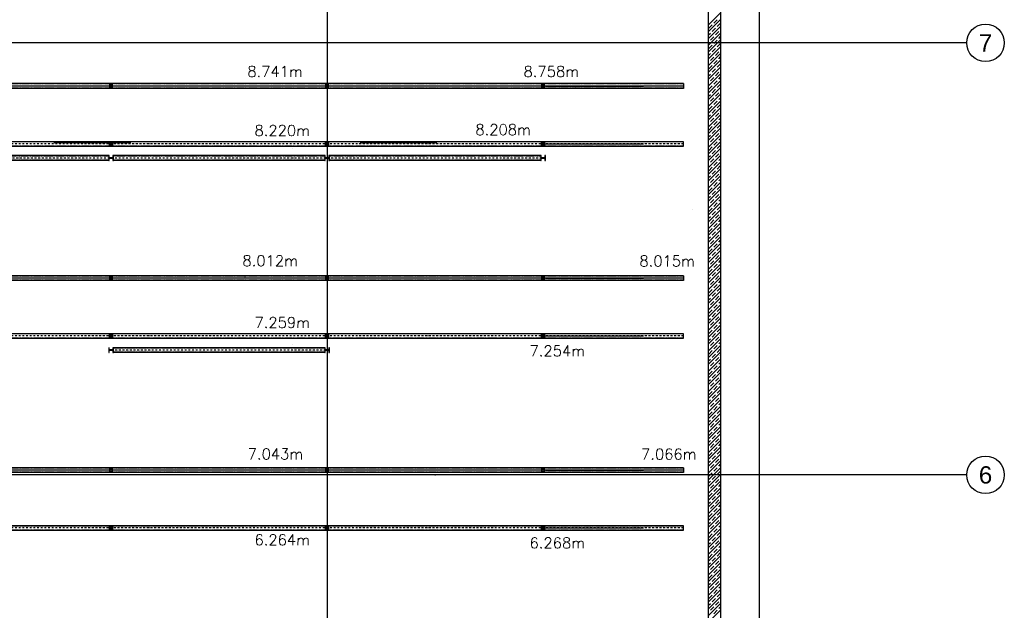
# Model space of a CAD drawing. Header units: millimetres. Extents: x -1999 to 66669, y -9261 to 66490.
# Tile 12 of 14: x 11596 to 32110, y 42179 to 54483. Entities that reach past the tile are written whole.
import ezdxf
from ezdxf.enums import TextEntityAlignment as Align

# ---------------------------------------------------------------- set-up
doc = ezdxf.new("R2010")
doc.units = ezdxf.units.MM
doc.header["$LTSCALE"] = 3
doc.header["$PDMODE"] = 3
doc.header["$PDSIZE"] = 1
for name, pattern in [('DASHDOT', [25.4, 12.7, -6.35, 0, -6.35]), ('DASHDOTX2', [50.8, 25.4, -12.7, 0, -12.7]), ('HIDDEN', [9.525, 6.35, -3.175])]:
    doc.linetypes.add(name, pattern=pattern)
for name, color, linetype in [('!!inwentaryzacja', 10, 'Continuous'), ('AR-----H0_HATCHES_RASTERIT', 8, 'Continuous'), ('ARF2000E0_LOAD_BEARING_KANTAVAT', 1, 'Continuous'), ('poziome 1', 7, 'Continuous'), ('slupki', 7, 'Continuous'), ('stezenia', 4, 'Continuous'), ('SZ-Axis', 255, 'DASHDOTX2'), ('SZ-Axis-text', 9, 'Continuous')]:
    doc.layers.add(name, color=color, linetype=linetype)
doc.styles.add('arial', font='arial.ttf')
doc.styles.add('GeodText', font='romans.shx', dxfattribs={"oblique": 14.323945})

# ---------------------------------------------------------------- blocks, each defined once
blk = doc.blocks.new('GeodPkt')
at = {"color": 0, "linetype": 'Continuous', "lineweight": -2}
blk.add_point((0, 0), dxfattribs=at)
at = {"color": 0, "linetype": 'Continuous', "lineweight": -2, "style": 'GeodText', "oblique": 14.3239, "flags": 4}
blk.add_attdef('Nazwa', (1, 1), '', height=1.8, dxfattribs=at)
at = {"color": 0, "linetype": 'Continuous', "lineweight": -2, "style": 'GeodText', "oblique": 14.3239}
blk.add_attdef('H', (1, -1.8), '', height=1.8, dxfattribs=at)

msp = doc.modelspace()

# ---------------------------------------------------------------- linework, layer by layer
at = {"color": 250}
for p, q in [((17272, 51797), (17272, 51797)), ((25619, 50533), (25619, 50533)), ((17272, 47717), (17272, 47717))]:
    msp.add_line(p, q, dxfattribs=at)
msp.add_circle((20250, 45000, 0), 6.5, dxfattribs=at)
at = {"layer": 'AR-----H0_HATCHES_RASTERIT'}
for p, q in [((25950, 54376, 0), (26200, 54626, 0)), ((25950, 54234, 0), (26200, 54484, 0)), ((25950, 54447, 0), (25951, 54447, 0)), ((25951, 54306, 0), (26021, 54377, 0)), ((26057, 54412, 0), (26127, 54483, 0)), ((26127, 54341, 0), (26198, 54412, 0)), ((25950, 54093, 0), (26200, 54343, 0)), ((25950, 53951, 0), (26200, 54201, 0)), ((25950, 54164, 0), (25986, 54200, 0)), ((26021, 54235, 0), (26092, 54306, 0)), ((26092, 54164, 0), (26163, 54235, 0)), ((26198, 54270, 0), (26200, 54272, 0)), ((25950, 53810, 0), (26200, 54060, 0)), ((25950, 54022, 0), (25951, 54023, 0)), ((25951, 53882, 0), (26021, 53952, 0)), ((25986, 54058, 0), (26057, 54129, 0)), ((26057, 53988, 0), (26127, 54058, 0)), ((26127, 53917, 0), (26198, 53988, 0)), ((26163, 54094, 0), (26200, 54131, 0)), ((25950, 53669, 0), (26200, 53919, 0)), ((25950, 53527, 0), (26200, 53777, 0)), ((25950, 53740, 0), (25986, 53775, 0)), ((26021, 53811, 0), (26092, 53882, 0)), ((26092, 53740, 0), (26163, 53811, 0)), ((26198, 53846, 0), (26200, 53848, 0)), ((25950, 53386, 0), (26200, 53636, 0)), ((25950, 53598, 0), (25951, 53599, 0)), ((25986, 53634, 0), (26057, 53705, 0)), ((26057, 53563, 0), (26127, 53634, 0)), ((26127, 53493, 0), (26198, 53563, 0)), ((26163, 53669, 0), (26200, 53707, 0)), ((25950, 53244, 0), (26200, 53494, 0)), ((25950, 53103, 0), (26200, 53353, 0)), ((25950, 53315, 0), (25986, 53351, 0)), ((25951, 53457, 0), (26021, 53528, 0)), ((26021, 53387, 0), (26092, 53457, 0)), ((26092, 53316, 0), (26163, 53387, 0)), ((26198, 53422, 0), (26200, 53424, 0)), ((25950, 52961, 0), (26200, 53211, 0)), ((25950, 53174, 0), (25951, 53174, 0)), ((25986, 53210, 0), (26057, 53280, 0)), ((26057, 53139, 0), (26127, 53210, 0)), ((26127, 53068, 0), (26198, 53139, 0)), ((26163, 53245, 0), (26200, 53282, 0)), ((25950, 52820, 0), (26200, 53070, 0)), ((25950, 52679, 0), (26200, 52929, 0)), ((25950, 52891, 0), (25986, 52927, 0)), ((25951, 53033, 0), (26021, 53104, 0)), ((26021, 52962, 0), (26092, 53033, 0)), ((26092, 52892, 0), (26163, 52962, 0)), ((26198, 52998, 0), (26200, 53000, 0)), ((25950, 52537, 0), (26200, 52787, 0)), ((25950, 52750, 0), (25951, 52750, 0)), ((25986, 52786, 0), (26057, 52856, 0)), ((26057, 52715, 0), (26127, 52786, 0)), ((26163, 52821, 0), (26200, 52858, 0)), ((25950, 52396, 0), (26200, 52646, 0)), ((25951, 52609, 0), (26021, 52679, 0)), ((26021, 52538, 0), (26092, 52609, 0)), ((26092, 52467, 0), (26163, 52538, 0)), ((26127, 52644, 0), (26198, 52715, 0)), ((26198, 52573, 0), (26200, 52575, 0)), ((25950, 52254, 0), (26200, 52504, 0)), ((25950, 52467, 0), (25986, 52503, 0)), ((25950, 52113, 0), (26200, 52363, 0)), ((25950, 52325, 0), (25951, 52326, 0)), ((25986, 52361, 0), (26057, 52432, 0)), ((26057, 52291, 0), (26127, 52361, 0)), ((26163, 52397, 0), (26200, 52434, 0)), ((25950, 51972, 0), (26200, 52222, 0)), ((25951, 52184, 0), (26021, 52255, 0)), ((26021, 52114, 0), (26092, 52184, 0)), ((26092, 52043, 0), (26163, 52114, 0)), ((26127, 52220, 0), (26198, 52291, 0)), ((26198, 52149, 0), (26200, 52151, 0)), ((25950, 51830, 0), (26200, 52080, 0)), ((25950, 52042, 0), (25986, 52078, 0)), ((25950, 51689, 0), (26200, 51939, 0)), ((25950, 51901, 0), (25951, 51902, 0)), ((25986, 51937, 0), (26057, 52008, 0)), ((26057, 51866, 0), (26127, 51937, 0)), ((26163, 51972, 0), (26200, 52010, 0)), ((25950, 51547, 0), (26200, 51797, 0)), ((25951, 51760, 0), (26021, 51831, 0)), ((26021, 51690, 0), (26092, 51760, 0)), ((26127, 51796, 0), (26198, 51866, 0)), ((26198, 51725, 0), (26200, 51727, 0)), ((25950, 51406, 0), (26200, 51656, 0)), ((25950, 51618, 0), (25986, 51654, 0)), ((25950, 51264, 0), (26200, 51514, 0)), ((25986, 51513, 0), (26057, 51583, 0)), ((26057, 51442, 0), (26127, 51513, 0)), ((26092, 51619, 0), (26163, 51690, 0)), ((26163, 51548, 0), (26200, 51585, 0)), ((25950, 51477, 0), (25951, 51477, 0)), ((25950, 51123, 0), (26200, 51373, 0)), ((25951, 51336, 0), (26021, 51407, 0)), ((26021, 51265, 0), (26092, 51336, 0)), ((26127, 51371, 0), (26198, 51442, 0)), ((26198, 51301, 0), (26200, 51303, 0)), ((25950, 50982, 0), (26200, 51232, 0)), ((25950, 51194, 0), (25986, 51230, 0)), ((25950, 50840, 0), (26200, 51090, 0)), ((25986, 51088, 0), (26057, 51159, 0)), ((26057, 51018, 0), (26127, 51088, 0)), ((26092, 51195, 0), (26163, 51265, 0)), ((26163, 51124, 0), (26200, 51161, 0)), ((25950, 51053, 0), (25951, 51053, 0)), ((25950, 50699, 0), (26200, 50949, 0)), ((25951, 50912, 0), (26021, 50982, 0)), ((26021, 50841, 0), (26092, 50912, 0)), ((26127, 50947, 0), (26198, 51018, 0)), ((26198, 50876, 0), (26200, 50878, 0)), ((25950, 50557, 0), (26200, 50807, 0)), ((25950, 50770, 0), (25986, 50806, 0)), ((25986, 50664, 0), (26057, 50735, 0)), ((26092, 50770, 0), (26163, 50841, 0)), ((26163, 50700, 0), (26200, 50737, 0)), ((25950, 50416, 0), (26200, 50666, 0)), ((25950, 50628, 0), (25951, 50629, 0)), ((25950, 50274, 0), (26200, 50524, 0)), ((25951, 50487, 0), (26021, 50558, 0)), ((26021, 50417, 0), (26092, 50487, 0)), ((26057, 50593, 0), (26127, 50664, 0)), ((26127, 50523, 0), (26198, 50593, 0)), ((25950, 50133, 0), (26200, 50383, 0)), ((25950, 50345, 0), (25986, 50381, 0)), ((25986, 50240, 0), (26057, 50311, 0)), ((26092, 50346, 0), (26163, 50417, 0)), ((26163, 50275, 0), (26200, 50313, 0)), ((26198, 50452, 0), (26200, 50454, 0)), ((25950, 49992, 0), (26200, 50242, 0)), ((25950, 50204, 0), (25951, 50205, 0)), ((25950, 49850, 0), (26200, 50100, 0)), ((25951, 50063, 0), (26021, 50134, 0)), ((26021, 49992, 0), (26092, 50063, 0)), ((26057, 50169, 0), (26127, 50240, 0)), ((26127, 50099, 0), (26198, 50169, 0)), ((25950, 49709, 0), (26200, 49959, 0)), ((25950, 49921, 0), (25986, 49957, 0)), ((25986, 49816, 0), (26057, 49886, 0)), ((26092, 49922, 0), (26163, 49992, 0)), ((26163, 49851, 0), (26200, 49888, 0)), ((26198, 50028, 0), (26200, 50030, 0)), ((25950, 49567, 0), (26200, 49817, 0)), ((25950, 49780, 0), (25951, 49780, 0)), ((25950, 49426, 0), (26200, 49676, 0)), ((25951, 49639, 0), (26021, 49710, 0)), ((26057, 49745, 0), (26127, 49816, 0)), ((26127, 49674, 0), (26198, 49745, 0)), ((25950, 49285, 0), (26200, 49535, 0)), ((25950, 49497, 0), (25986, 49533, 0)), ((25986, 49391, 0), (26057, 49462, 0)), ((26021, 49568, 0), (26092, 49639, 0)), ((26092, 49497, 0), (26163, 49568, 0)), ((26163, 49427, 0), (26200, 49464, 0)), ((26198, 49604, 0), (26200, 49605, 0)), ((25950, 49143, 0), (26200, 49393, 0)), ((25950, 49355, 0), (25951, 49356, 0)), ((25950, 49002, 0), (26200, 49252, 0)), ((25951, 49215, 0), (26021, 49285, 0)), ((26057, 49321, 0), (26127, 49391, 0)), ((26127, 49250, 0), (26198, 49321, 0)), ((25950, 48860, 0), (26200, 49110, 0)), ((25950, 49073, 0), (25986, 49109, 0)), ((25986, 48967, 0), (26057, 49038, 0)), ((26021, 49144, 0), (26092, 49215, 0)), ((26092, 49073, 0), (26163, 49144, 0)), ((26163, 49002, 0), (26200, 49040, 0)), ((26198, 49179, 0), (26200, 49181, 0)), ((25950, 48719, 0), (26200, 48969, 0)), ((25950, 48931, 0), (25951, 48932, 0)), ((25950, 48577, 0), (26200, 48827, 0)), ((25951, 48790, 0), (26021, 48861, 0)), ((26057, 48896, 0), (26127, 48967, 0)), ((26127, 48826, 0), (26198, 48896, 0)), ((25950, 48436, 0), (26200, 48686, 0)), ((25950, 48648, 0), (25986, 48684, 0)), ((26021, 48720, 0), (26092, 48790, 0)), ((26092, 48649, 0), (26163, 48720, 0)), ((26198, 48755, 0), (26200, 48757, 0)), ((25950, 48295, 0), (26200, 48545, 0)), ((25950, 48507, 0), (25951, 48508, 0)), ((25951, 48366, 0), (26021, 48437, 0)), ((25986, 48543, 0), (26057, 48614, 0)), ((26057, 48472, 0), (26127, 48543, 0)), ((26127, 48401, 0), (26198, 48472, 0)), ((26163, 48578, 0), (26200, 48615, 0)), ((25950, 48153, 0), (26200, 48403, 0)), ((25950, 48012, 0), (26200, 48262, 0)), ((25950, 48224, 0), (25986, 48260, 0)), ((26021, 48295, 0), (26092, 48366, 0)), ((26092, 48225, 0), (26163, 48295, 0)), ((26198, 48331, 0), (26200, 48333, 0)), ((25950, 47870, 0), (26200, 48120, 0)), ((25950, 48083, 0), (25951, 48083, 0)), ((25951, 47942, 0), (26021, 48013, 0)), ((25986, 48119, 0), (26057, 48189, 0)), ((26057, 48048, 0), (26127, 48119, 0)), ((26127, 47977, 0), (26198, 48048, 0)), ((26163, 48154, 0), (26200, 48191, 0)), ((25950, 47729, 0), (26200, 47979, 0)), ((25950, 47587, 0), (26200, 47837, 0)), ((25950, 47800, 0), (25986, 47836, 0)), ((26021, 47871, 0), (26092, 47942, 0)), ((26092, 47800, 0), (26163, 47871, 0)), ((26198, 47906, 0), (26200, 47908, 0)), ((25950, 47446, 0), (26200, 47696, 0)), ((25950, 47658, 0), (25951, 47659, 0)), ((25986, 47694, 0), (26057, 47765, 0)), ((26057, 47624, 0), (26127, 47694, 0)), ((26127, 47553, 0), (26198, 47624, 0)), ((26163, 47730, 0), (26200, 47767, 0)), ((25950, 47305, 0), (26200, 47555, 0)), ((25950, 47163, 0), (26200, 47413, 0)), ((25950, 47376, 0), (25986, 47412, 0)), ((25951, 47518, 0), (26021, 47588, 0)), ((26021, 47447, 0), (26092, 47518, 0)), ((26092, 47376, 0), (26163, 47447, 0)), ((26198, 47482, 0), (26200, 47484, 0)), ((25950, 47022, 0), (26200, 47272, 0)), ((25950, 47234, 0), (25951, 47235, 0)), ((25986, 47270, 0), (26057, 47341, 0)), ((26057, 47199, 0), (26127, 47270, 0)), ((26127, 47129, 0), (26198, 47199, 0)), ((26163, 47305, 0), (26200, 47343, 0)), ((25950, 46880, 0), (26200, 47130, 0)), ((25950, 46739, 0), (26200, 46989, 0)), ((25950, 46951, 0), (25986, 46987, 0)), ((25951, 47093, 0), (26021, 47164, 0)), ((26021, 47023, 0), (26092, 47093, 0)), ((26092, 46952, 0), (26163, 47023, 0)), ((26198, 47058, 0), (26200, 47060, 0)), ((25950, 46598, 0), (26200, 46848, 0)), ((25950, 46810, 0), (25951, 46810, 0)), ((25986, 46846, 0), (26057, 46917, 0)), ((26057, 46775, 0), (26127, 46846, 0)), ((26127, 46704, 0), (26198, 46775, 0)), ((26163, 46881, 0), (26200, 46918, 0)), ((25950, 46456, 0), (26200, 46706, 0)), ((25951, 46669, 0), (26021, 46740, 0)), ((26021, 46598, 0), (26092, 46669, 0)), ((26092, 46528, 0), (26163, 46598, 0)), ((26198, 46634, 0), (26200, 46636, 0)), ((25950, 46315, 0), (26200, 46565, 0)), ((25950, 46527, 0), (25986, 46563, 0)), ((25950, 46173, 0), (26200, 46423, 0)), ((25950, 46386, 0), (25951, 46386, 0)), ((25986, 46422, 0), (26057, 46492, 0)), ((26057, 46351, 0), (26127, 46422, 0)), ((26163, 46457, 0), (26200, 46494, 0)), ((25950, 46032, 0), (26200, 46282, 0)), ((25951, 46245, 0), (26021, 46315, 0)), ((26021, 46174, 0), (26092, 46245, 0)), ((26092, 46103, 0), (26163, 46174, 0)), ((26127, 46280, 0), (26198, 46351, 0)), ((26198, 46209, 0), (26200, 46211, 0)), ((25950, 45890, 0), (26200, 46140, 0)), ((25950, 46103, 0), (25986, 46139, 0)), ((25950, 45749, 0), (26200, 45999, 0)), ((25950, 45961, 0), (25951, 45962, 0)), ((25986, 45997, 0), (26057, 46068, 0)), ((26057, 45927, 0), (26127, 45997, 0)), ((26163, 46033, 0), (26200, 46070, 0)), ((25950, 45608, 0), (26200, 45858, 0)), ((25951, 45821, 0), (26021, 45891, 0)), ((26021, 45750, 0), (26092, 45821, 0)), ((26092, 45679, 0), (26163, 45750, 0)), ((26127, 45856, 0), (26198, 45927, 0)), ((26198, 45785, 0), (26200, 45787, 0)), ((25950, 45466, 0), (26200, 45716, 0)), ((25950, 45678, 0), (25986, 45714, 0)), ((25950, 45325, 0), (26200, 45575, 0)), ((25986, 45573, 0), (26057, 45644, 0)), ((26057, 45502, 0), (26127, 45573, 0)), ((26163, 45608, 0), (26200, 45646, 0)), ((25950, 45537, 0), (25951, 45538, 0)), ((25950, 45183, 0), (26200, 45433, 0)), ((25951, 45396, 0), (26021, 45467, 0)), ((26021, 45326, 0), (26092, 45396, 0)), ((26127, 45432, 0), (26198, 45502, 0)), ((26198, 45361, 0), (26200, 45363, 0)), ((25950, 45042, 0), (26200, 45292, 0)), ((25950, 45254, 0), (25986, 45290, 0)), ((25950, 44900, 0), (26200, 45150, 0)), ((25986, 45149, 0), (26057, 45219, 0)), ((26057, 45078, 0), (26127, 45149, 0)), ((26092, 45255, 0), (26163, 45326, 0)), ((26163, 45184, 0), (26200, 45221, 0)), ((25950, 45113, 0), (25951, 45113, 0)), ((25950, 44759, 0), (26200, 45009, 0)), ((25951, 44972, 0), (26021, 45043, 0)), ((26021, 44901, 0), (26092, 44972, 0)), ((26127, 45007, 0), (26198, 45078, 0)), ((26198, 44937, 0), (26200, 44939, 0)), ((25950, 44618, 0), (26200, 44868, 0)), ((25950, 44830, 0), (25986, 44866, 0)), ((25950, 44476, 0), (26200, 44726, 0)), ((25986, 44725, 0), (26057, 44795, 0)), ((26057, 44654, 0), (26127, 44725, 0)), ((26092, 44831, 0), (26163, 44901, 0)), ((26163, 44760, 0), (26200, 44797, 0)), ((25950, 44689, 0), (25951, 44689, 0)), ((25950, 44335, 0), (26200, 44585, 0)), ((25951, 44548, 0), (26021, 44618, 0)), ((26021, 44477, 0), (26092, 44548, 0)), ((26127, 44583, 0), (26198, 44654, 0)), ((25950, 44193, 0), (26200, 44443, 0)), ((25950, 44406, 0), (25986, 44442, 0)), ((25986, 44300, 0), (26057, 44371, 0)), ((26092, 44406, 0), (26163, 44477, 0)), ((26163, 44336, 0), (26200, 44373, 0)), ((26198, 44512, 0), (26200, 44514, 0)), ((25950, 44052, 0), (26200, 44302, 0)), ((25950, 44264, 0), (25951, 44265, 0)), ((25950, 43911, 0), (26200, 44161, 0)), ((25951, 44123, 0), (26021, 44194, 0)), ((26021, 44053, 0), (26092, 44123, 0)), ((26057, 44230, 0), (26127, 44300, 0)), ((26127, 44159, 0), (26198, 44230, 0)), ((25950, 43769, 0), (26200, 44019, 0)), ((25950, 43981, 0), (25986, 44017, 0)), ((25986, 43876, 0), (26057, 43947, 0)), ((26092, 43982, 0), (26163, 44053, 0)), ((26163, 43911, 0), (26200, 43949, 0)), ((26198, 44088, 0), (26200, 44090, 0)), ((25950, 43628, 0), (26200, 43878, 0)), ((25950, 43840, 0), (25951, 43841, 0)), ((25950, 43486, 0), (26200, 43736, 0)), ((25951, 43699, 0), (26021, 43770, 0)), ((26021, 43628, 0), (26092, 43699, 0)), ((26057, 43805, 0), (26127, 43876, 0)), ((26127, 43735, 0), (26198, 43805, 0)), ((25950, 43345, 0), (26200, 43595, 0)), ((25950, 43557, 0), (25986, 43593, 0)), ((25986, 43452, 0), (26057, 43522, 0)), ((26092, 43558, 0), (26163, 43628, 0)), ((26163, 43487, 0), (26200, 43524, 0)), ((26198, 43664, 0), (26200, 43666, 0)), ((25950, 43203, 0), (26200, 43453, 0)), ((25950, 43416, 0), (25951, 43416, 0)), ((25950, 43062, 0), (26200, 43312, 0)), ((25951, 43275, 0), (26021, 43346, 0)), ((26057, 43381, 0), (26127, 43452, 0)), ((26127, 43310, 0), (26198, 43381, 0)), ((25950, 42921, 0), (26200, 43171, 0)), ((25950, 43133, 0), (25986, 43169, 0)), ((25986, 43027, 0), (26057, 43098, 0)), ((26021, 43204, 0), (26092, 43275, 0)), ((26092, 43134, 0), (26163, 43204, 0)), ((26163, 43063, 0), (26200, 43100, 0)), ((26198, 43240, 0), (26200, 43241, 0)), ((25950, 42779, 0), (26200, 43029, 0)), ((25950, 42991, 0), (25951, 42992, 0)), ((25950, 42638, 0), (26200, 42888, 0)), ((25951, 42851, 0), (26021, 42921, 0)), ((26057, 42957, 0), (26127, 43027, 0)), ((26127, 42886, 0), (26198, 42957, 0)), ((25950, 42496, 0), (26200, 42746, 0)), ((25950, 42709, 0), (25986, 42745, 0)), ((25986, 42603, 0), (26057, 42674, 0)), ((26021, 42780, 0), (26092, 42851, 0)), ((26092, 42709, 0), (26163, 42780, 0)), ((26163, 42639, 0), (26200, 42676, 0)), ((26198, 42815, 0), (26200, 42817, 0)), ((25950, 42355, 0), (26200, 42605, 0)), ((25950, 42567, 0), (25951, 42568, 0)), ((25951, 42426, 0), (26021, 42497, 0)), ((26057, 42532, 0), (26127, 42603, 0)), ((26127, 42462, 0), (26198, 42532, 0)), ((25950, 42213, 0), (26200, 42463, 0)), ((25950, 42072, 0), (26200, 42322, 0)), ((25950, 42284, 0), (25986, 42320, 0)), ((26021, 42356, 0), (26092, 42426, 0)), ((26092, 42285, 0), (26163, 42356, 0)), ((26198, 42391, 0), (26200, 42393, 0)), ((25950, 41931, 0), (26200, 42181, 0)), ((25986, 42179, 0), (26057, 42250, 0)), ((26057, 42108, 0), (26127, 42179, 0)), ((26163, 42214, 0), (26200, 42252, 0))]:
    msp.add_line(p, q, dxfattribs=at)
at = {"layer": 'ARF2000E0_LOAD_BEARING_KANTAVAT', "color": 250}
for p, q in [((26200, 59370), (26200, 29740, 0)), ((25950, 29990, 0), (25950, 59120, 0))]:
    msp.add_line(p, q, dxfattribs=at)
at = {"layer": 'poziome 1', "color": 250}
for p, q in [((25425, 53150, 0), (7175, 53150, 0)), ((25425, 53100, 0), (7175, 53100, 0)), ((25425, 53050, 0), (7175, 53050, 0)), ((13460, 51650, 0), (9040, 51650, 0)), ((13460, 51550, 0), (9040, 51550, 0)), ((17960, 51650, 0), (13540, 51650, 0)), ((17960, 51550, 0), (13540, 51550, 0)), ((22460, 51650, 0), (18040, 51650, 0)), ((22460, 51550, 0), (18040, 51550, 0)), ((25425, 49150, 0), (7175, 49150, 0)), ((25425, 49100, 0), (7175, 49100, 0)), ((25425, 49050, 0), (7175, 49050, 0)), ((17954, 47650, 0), (13540, 47650, 0)), ((17954, 47550, 0), (13540, 47550, 0)), ((25425, 45150, 0), (7175, 45150, 0)), ((25425, 45100, 0), (7175, 45100, 0)), ((25425, 45050, 0), (7175, 45050, 0))]:
    msp.add_line(p, q, dxfattribs=at)
at = {"layer": 'poziome 1', "color": 250, "linetype": 'HIDDEN'}
for p, q in [((25425, 53143, 0), (7175, 53143, 0)), ((25425, 53057, 0), (7175, 53057, 0)), ((13460, 51643, 0), (9040, 51643, 0)), ((13460, 51557, 0), (9040, 51557, 0)), ((17960, 51643, 0), (13540, 51643, 0)), ((17960, 51557, 0), (13540, 51557, 0)), ((22452, 51643, 0), (18040, 51643, 0)), ((22452, 51557, 0), (18040, 51557, 0)), ((25425, 49143, 0), (7175, 49143, 0)), ((25425, 49057, 0), (7175, 49057, 0)), ((17954, 47643, 0), (13540, 47643, 0)), ((17954, 47557, 0), (13540, 47557, 0)), ((25425, 45143, 0), (7175, 45143, 0)), ((25425, 45057, 0), (7175, 45057, 0))]:
    msp.add_line(p, q, dxfattribs=at)
at = {"layer": 'slupki', "color": 250}
for p, q in [((13530, 53130, 0), (13470, 53130, 0)), ((13470, 53130, 0), (13470, 53070, 0)), ((13470, 53070, 0), (13530, 53070, 0)), ((13526, 53126, 0), (13474, 53126, 0)), ((13474, 53126, 0), (13474, 53074, 0)), ((13474, 53074, 0), (13526, 53074, 0)), ((13526, 53074, 0), (13526, 53126, 0)), ((13530, 53070, 0), (13530, 53130, 0)), ((18030, 53130, 0), (17970, 53130, 0)), ((17970, 53130, 0), (17970, 53070, 0)), ((17970, 53070, 0), (18030, 53070, 0)), ((18026, 53126, 0), (17974, 53126, 0)), ((17974, 53126, 0), (17974, 53074, 0)), ((17974, 53074, 0), (18026, 53074, 0)), ((18026, 53074, 0), (18026, 53126, 0)), ((18030, 53070, 0), (18030, 53130, 0)), ((22530, 53130, 0), (22470, 53130, 0)), ((22470, 53130, 0), (22470, 53070, 0)), ((22470, 53070, 0), (22530, 53070, 0)), ((22526, 53126, 0), (22474, 53126, 0)), ((22474, 53126, 0), (22474, 53074, 0)), ((22474, 53074, 0), (22526, 53074, 0)), ((22526, 53074, 0), (22526, 53126, 0)), ((22530, 53070, 0), (22530, 53130, 0)), ((12310, 51925, 0), (13910, 51925, 0)), ((13470, 51864, 0), (13470, 51924, 0)), ((13470, 51924, 0), (13530, 51924, 0)), ((13474, 51868, 0), (13474, 51920, 0)), ((13474, 51920, 0), (13526, 51920, 0)), ((13526, 51920, 0), (13526, 51868, 0)), ((13530, 51924, 0), (13530, 51864, 0)), ((17970, 51864, 0), (17970, 51924, 0)), ((17970, 51924, 0), (18030, 51924, 0)), ((17974, 51868, 0), (17974, 51920, 0)), ((17974, 51920, 0), (18026, 51920, 0)), ((18026, 51920, 0), (18026, 51868, 0)), ((18030, 51924, 0), (18030, 51864, 0)), ((18690, 51925, 0), (20290, 51925, 0)), ((22470, 51864, 0), (22470, 51924, 0)), ((22470, 51924, 0), (22530, 51924, 0)), ((22474, 51868, 0), (22474, 51920, 0)), ((22474, 51920, 0), (22526, 51920, 0)), ((22526, 51920, 0), (22526, 51868, 0)), ((22530, 51924, 0), (22530, 51864, 0)), ((13530, 51864, 0), (13470, 51864, 0)), ((13526, 51868, 0), (13474, 51868, 0)), ((18030, 51864, 0), (17970, 51864, 0)), ((18026, 51868, 0), (17974, 51868, 0)), ((22530, 51864, 0), (22470, 51864, 0)), ((22526, 51868, 0), (22474, 51868, 0)), ((13460, 51650), (13452, 51650)), ((13452, 51650), (13452, 51550)), ((13452, 51550), (13460, 51550)), ((13460, 51615), (13460, 51650)), ((13460, 51550), (13460, 51586)), ((13528, 51603), (13472, 51603)), ((13472, 51598), (13528, 51598)), ((13548, 51650), (13540, 51650)), ((13540, 51650), (13540, 51615)), ((13540, 51586), (13540, 51550)), ((13540, 51550), (13548, 51550)), ((13548, 51550), (13548, 51650)), ((17960, 51650, 0), (17952, 51650, 0)), ((17952, 51650, 0), (17952, 51550, 0)), ((17952, 51550, 0), (17960, 51550, 0)), ((17960, 51615, 0), (17960, 51650, 0)), ((17960, 51550, 0), (17960, 51586, 0)), ((18028, 51603, 0), (17972, 51603, 0)), ((17972, 51598, 0), (18028, 51598, 0)), ((18048, 51650, 0), (18040, 51650, 0)), ((18040, 51650, 0), (18040, 51615, 0)), ((18040, 51586, 0), (18040, 51550, 0)), ((18040, 51550, 0), (18048, 51550, 0)), ((18048, 51550, 0), (18048, 51650, 0)), ((22460, 51650, 0), (22452, 51650, 0)), ((22452, 51650, 0), (22452, 51550, 0)), ((22452, 51550, 0), (22460, 51550, 0)), ((22460, 51615, 0), (22460, 51650, 0)), ((22460, 51550, 0), (22460, 51586, 0)), ((22528, 51603, 0), (22472, 51603, 0)), ((22472, 51598, 0), (22528, 51598, 0)), ((22548, 51650, 0), (22540, 51650, 0)), ((22540, 51650, 0), (22540, 51615, 0)), ((22540, 51586, 0), (22540, 51550, 0)), ((22540, 51550, 0), (22548, 51550, 0)), ((22548, 51550, 0), (22548, 51650, 0)), ((13530, 49130, 0), (13470, 49130, 0)), ((13470, 49130, 0), (13470, 49070, 0)), ((13470, 49070, 0), (13530, 49070, 0)), ((13526, 49126, 0), (13474, 49126, 0)), ((13474, 49126, 0), (13474, 49074, 0)), ((13474, 49074, 0), (13526, 49074, 0)), ((13526, 49074, 0), (13526, 49126, 0)), ((13530, 49070, 0), (13530, 49130, 0)), ((18030, 49130, 0), (17970, 49130, 0)), ((17970, 49130, 0), (17970, 49070, 0)), ((17970, 49070, 0), (18030, 49070, 0)), ((18026, 49126, 0), (17974, 49126, 0)), ((17974, 49126, 0), (17974, 49074, 0)), ((17974, 49074, 0), (18026, 49074, 0)), ((18026, 49074, 0), (18026, 49126, 0)), ((18030, 49070, 0), (18030, 49130, 0)), ((22530, 49130, 0), (22470, 49130, 0)), ((22470, 49130, 0), (22470, 49070, 0)), ((22470, 49070, 0), (22530, 49070, 0)), ((22526, 49126, 0), (22474, 49126, 0)), ((22474, 49126, 0), (22474, 49074, 0)), ((22474, 49074, 0), (22526, 49074, 0)), ((22526, 49074, 0), (22526, 49126, 0)), ((22530, 49070, 0), (22530, 49130, 0)), ((13470, 47864, 0), (13470, 47924, 0)), ((13470, 47924, 0), (13530, 47924, 0)), ((13530, 47864, 0), (13470, 47864, 0)), ((13474, 47868, 0), (13474, 47920, 0)), ((13474, 47920, 0), (13526, 47920, 0)), ((13526, 47868, 0), (13474, 47868, 0)), ((13526, 47920, 0), (13526, 47868, 0)), ((13530, 47924, 0), (13530, 47864, 0)), ((17970, 47864, 0), (17970, 47924, 0)), ((17970, 47924, 0), (18030, 47924, 0)), ((18030, 47864, 0), (17970, 47864, 0)), ((17974, 47868, 0), (17974, 47920, 0)), ((17974, 47920, 0), (18026, 47920, 0)), ((18026, 47868, 0), (17974, 47868, 0)), ((18026, 47920, 0), (18026, 47868, 0)), ((18030, 47924, 0), (18030, 47864, 0)), ((22470, 47864, 0), (22470, 47924, 0)), ((22470, 47924, 0), (22530, 47924, 0)), ((22530, 47864, 0), (22470, 47864, 0)), ((22474, 47868, 0), (22474, 47920, 0)), ((22474, 47920, 0), (22526, 47920, 0)), ((22526, 47868, 0), (22474, 47868, 0)), ((22526, 47920, 0), (22526, 47868, 0)), ((22530, 47924, 0), (22530, 47864, 0)), ((13460, 47650), (13452, 47650)), ((13452, 47650), (13452, 47550)), ((13460, 47615), (13460, 47650)), ((13528, 47603), (13472, 47603)), ((13472, 47598), (13528, 47598)), ((13548, 47650), (13540, 47650)), ((13540, 47650), (13540, 47615)), ((13548, 47550), (13548, 47650)), ((17960, 47650), (17952, 47650)), ((17952, 47650), (17952, 47550)), ((17960, 47615), (17960, 47650)), ((18028, 47603), (17972, 47603)), ((17972, 47598), (18028, 47598)), ((18048, 47650), (18040, 47650)), ((18040, 47650), (18040, 47615)), ((18048, 47550), (18048, 47650)), ((13452, 47550), (13460, 47550)), ((13460, 47550), (13460, 47586)), ((13540, 47586), (13540, 47550)), ((13540, 47550), (13548, 47550)), ((17952, 47550), (17960, 47550)), ((17960, 47550), (17960, 47586)), ((18040, 47586), (18040, 47550)), ((18040, 47550), (18048, 47550)), ((13530, 45130, 0), (13470, 45130, 0)), ((13470, 45130, 0), (13470, 45070, 0)), ((13470, 45070, 0), (13530, 45070, 0)), ((13526, 45126, 0), (13474, 45126, 0)), ((13474, 45126, 0), (13474, 45074, 0)), ((13474, 45074, 0), (13526, 45074, 0)), ((13526, 45074, 0), (13526, 45126, 0)), ((13530, 45070, 0), (13530, 45130, 0)), ((18030, 45130, 0), (17970, 45130, 0)), ((17970, 45130, 0), (17970, 45070, 0)), ((17970, 45070, 0), (18030, 45070, 0)), ((18026, 45126, 0), (17974, 45126, 0)), ((17974, 45126, 0), (17974, 45074, 0)), ((17974, 45074, 0), (18026, 45074, 0)), ((18026, 45074, 0), (18026, 45126, 0)), ((18030, 45070, 0), (18030, 45130, 0)), ((22530, 45130, 0), (22470, 45130, 0)), ((22470, 45130, 0), (22470, 45070, 0)), ((22470, 45070, 0), (22530, 45070, 0)), ((22526, 45126, 0), (22474, 45126, 0)), ((22474, 45126, 0), (22474, 45074, 0)), ((22474, 45074, 0), (22526, 45074, 0)), ((22526, 45074, 0), (22526, 45126, 0)), ((22530, 45070, 0), (22530, 45130, 0)), ((13470, 43864), (13470, 43924)), ((13470, 43924), (13530, 43924)), ((13474, 43868), (13474, 43920)), ((13474, 43920), (13526, 43920)), ((13526, 43920), (13526, 43868)), ((13530, 43924), (13530, 43864)), ((17970, 43864), (17970, 43924)), ((17970, 43924), (18030, 43924)), ((17974, 43868), (17974, 43920)), ((17974, 43920), (18026, 43920)), ((18026, 43920), (18026, 43868)), ((18030, 43924), (18030, 43864)), ((22470, 43864), (22470, 43924)), ((22470, 43924), (22530, 43924)), ((22474, 43868), (22474, 43920)), ((22474, 43920), (22526, 43920)), ((22526, 43920), (22526, 43868)), ((22530, 43924), (22530, 43864)), ((13530, 43864), (13470, 43864)), ((13526, 43868), (13474, 43868)), ((18030, 43864), (17970, 43864)), ((18026, 43868), (17974, 43868)), ((22530, 43864), (22470, 43864)), ((22526, 43868), (22474, 43868))]:
    msp.add_line(p, q, dxfattribs=at)
at = {"layer": 'slupki', "color": 250, "linetype": 'HIDDEN'}
for p, q in [((25425, 51935, 0), (7175, 51935, 0)), ((7175, 51853, 0), (25425, 51853, 0)), ((25425, 47935, 0), (7175, 47935, 0)), ((7175, 47853, 0), (25425, 47853, 0)), ((25425, 43935, 0), (7175, 43935, 0)), ((7175, 43853, 0), (25425, 43853, 0))]:
    msp.add_line(p, q, dxfattribs=at)
at = {"layer": 'slupki', "color": 250, "linetype": 'DASHDOT'}
for p, q in [((25425, 51894, 0), (7175, 51894, 0)), ((22550, 51600, 0), (8950, 51600, 0)), ((25425, 47894, 0), (7175, 47894, 0)), ((18050, 47600, 0), (13450, 47600, 0)), ((25425, 43894, 0), (7175, 43894, 0))]:
    msp.add_line(p, q, dxfattribs=at)
at = {"layer": 'slupki', "color": 250}
for centre, start, end in [((13472, 51615), 180, 270), ((13472, 51586), 90, 180), ((13528, 51615), 270, 0), ((13528, 51586), 0, 90), ((17972, 51615, 0), 180, 270), ((17972, 51586, 0), 90, 180), ((18028, 51615, 0), 270, 0), ((18028, 51586, 0), 0, 90), ((22472, 51615, 0), 180, 270), ((22472, 51586, 0), 90, 180), ((22528, 51615, 0), 270, 0), ((22528, 51586, 0), 0, 90), ((13472, 47615), 180, 270), ((13472, 47586), 90, 180), ((13528, 47615), 270, 0), ((13528, 47586), 0, 90), ((17972, 47615), 180, 270), ((17972, 47586), 90, 180), ((18028, 47615), 270, 0), ((18028, 47586), 0, 90)]:
    msp.add_arc(centre, 12, start, end, dxfattribs=at)
at = {"layer": 'stezenia', "color": 250}
for p, q in [((25425, 53150, 0), (25425, 53050, 0)), ((22550, 53100, 0), (24594, 53100, 0)), ((25425, 51938, 0), (7175, 51938, 0)), ((25425, 51850, 0), (25425, 51938, 0)), ((7175, 51850, 0), (25425, 51850, 0)), ((22550, 51894, 0), (24594, 51894, 0)), ((22550, 49100, 0), (24594, 49100, 0)), ((25425, 49150, 0), (25425, 49050, 0)), ((25425, 47938, 0), (7175, 47938, 0)), ((7175, 47850, 0), (25425, 47850, 0)), ((22550, 47894, 0), (24594, 47894, 0)), ((25425, 47850, 0), (25425, 47938, 0)), ((25425, 45150, 0), (25425, 45050, 0)), ((22550, 45100, 0), (24594, 45100, 0)), ((25425, 43938, 0), (7175, 43938, 0)), ((25425, 43850, 0), (25425, 43938, 0)), ((7175, 43850, 0), (25425, 43850, 0)), ((22550, 43894), (24594, 43894))]:
    msp.add_line(p, q, dxfattribs=at)
at = {"layer": 'SZ-Axis', "color": 250, "linetype": 'Continuous', "ltscale": 0.05}
for p, q in [((18000, 65708), (18000, 25754)), ((27000, 65708), (27000, 25754)), ((31328, 54000), (3971, 54000)), ((31328, 45000), (3971, 45000))]:
    msp.add_line(p, q, dxfattribs=at)
at = {"layer": 'SZ-Axis-text', "color": 250, "linetype": 'Continuous', "lineweight": -3}
for centre in [(31719, 54000), (31719, 45000)]:
    msp.add_circle(centre, 391, dxfattribs=at)

# ---------------------------------------------------------------- block references
at = {"layer": '!!inwentaryzacja'}
ref = msp.add_blockref('GeodPkt', (16252, 53099, 0), dxfattribs=dict(at, xscale=125, yscale=125, zscale=125))
ref.add_attrib('Nazwa', '8.741m', (16338, 53291, 0), dxfattribs={"layer": '0', "color": 0, "linetype": 'Continuous', "lineweight": -2, "height": 225, "style": 'GeodText', "oblique": 0.1219})
ref = msp.add_blockref('GeodPkt', (23167, 53076, 0), dxfattribs=dict(at, xscale=125, yscale=125, zscale=125))
ref.add_attrib('Nazwa', '8.758m', (22094, 53291, 0), dxfattribs={"layer": '0', "color": 0, "linetype": 'Continuous', "lineweight": -2, "height": 225, "style": 'GeodText', "oblique": 0.1219})
ref = msp.add_blockref('GeodPkt', (16420, 51882, 0), dxfattribs=dict(at, xscale=125, yscale=125, zscale=125))
ref.add_attrib('Nazwa', '8.220m', (16488, 52062, 0), dxfattribs={"layer": '0', "color": 0, "linetype": 'Continuous', "lineweight": -2, "height": 225, "style": 'GeodText', "oblique": 0.1219})
ref = msp.add_blockref('GeodPkt', (22273, 51894, 0), dxfattribs=dict(at, xscale=125, yscale=125, zscale=125))
ref.add_attrib('Nazwa', '8.208m', (21090, 52079, 0), dxfattribs={"layer": '0', "color": 0, "linetype": 'Continuous', "lineweight": -2, "height": 225, "style": 'GeodText', "oblique": 0.1219})
ref = msp.add_blockref('GeodPkt', (16291, 49124, 0), dxfattribs=dict(at, xscale=125, yscale=125, zscale=125))
ref.add_attrib('Nazwa', '8.012m', (16237, 49348, 0), dxfattribs={"layer": '0', "color": 0, "linetype": 'Continuous', "lineweight": -2, "height": 225, "style": 'GeodText', "oblique": 0.1219})
ref = msp.add_blockref('GeodPkt', (25265, 49147, 0), dxfattribs=dict(at, xscale=125, yscale=125, zscale=125))
ref.add_attrib('Nazwa', '8.015m', (24508, 49342, 0), dxfattribs={"layer": '0', "color": 0, "linetype": 'Continuous', "lineweight": -2, "height": 225, "style": 'GeodText', "oblique": 0.1219})
ref = msp.add_blockref('GeodPkt', (16420, 47882, 0), dxfattribs=dict(at, xscale=125, yscale=125, zscale=125))
ref.add_attrib('Nazwa', '7.259m', (16488, 48062, 0), dxfattribs={"layer": '0', "color": 0, "linetype": 'Continuous', "lineweight": -2, "height": 225, "style": 'GeodText', "oblique": 0.1219})
ref = msp.add_blockref('GeodPkt', (23402, 47894, 0), dxfattribs=dict(at, xscale=125, yscale=125, zscale=125))
ref.add_attrib('Nazwa', '7.254m', (22219, 47470, 0), dxfattribs={"layer": '0', "color": 0, "linetype": 'Continuous', "lineweight": -2, "height": 225, "style": 'GeodText', "oblique": 0.1219})
ref = msp.add_blockref('GeodPkt', (16326, 45107, 0), dxfattribs=dict(at, xscale=125, yscale=125, zscale=125))
ref.add_attrib('Nazwa', '7.043m', (16347, 45323, 0), dxfattribs={"layer": '0', "color": 0, "linetype": 'Continuous', "lineweight": -2, "height": 225, "style": 'GeodText', "oblique": 0.1219})
ref = msp.add_blockref('GeodPkt', (25383, 45141, 0), dxfattribs=dict(at, xscale=125, yscale=125, zscale=125))
ref.add_attrib('Nazwa', '7.066m', (24542, 45320, 0), dxfattribs={"layer": '0', "color": 0, "linetype": 'Continuous', "lineweight": -2, "height": 225, "style": 'GeodText', "oblique": 0.1219})
ref = msp.add_blockref('GeodPkt', (16420, 43882, 0), dxfattribs=dict(at, xscale=125, yscale=125, zscale=125))
ref.add_attrib('Nazwa', '6.264m', (16488, 43534, 0), dxfattribs={"layer": '0', "color": 0, "linetype": 'Continuous', "lineweight": -2, "height": 225, "style": 'GeodText', "oblique": 0.1219})
ref = msp.add_blockref('GeodPkt', (23402, 43894, 0), dxfattribs=dict(at, xscale=125, yscale=125, zscale=125))
ref.add_attrib('Nazwa', '6.268m', (22219, 43470, 0), dxfattribs={"layer": '0', "color": 0, "linetype": 'Continuous', "lineweight": -2, "height": 225, "style": 'GeodText', "oblique": 0.1219})

# ---------------------------------------------------------------- texts
at = {"layer": 'SZ-Axis-text', "color": 250, "linetype": 'Continuous', "lineweight": -3, "style": 'arial'}
for s, p in [('7', (31719, 54000)), ('6', (31719, 45000))]:
    msp.add_text(s, height=360, dxfattribs=at).set_placement(p, align=Align.MIDDLE_CENTER)

doc.saveas('drawing.dxf')
